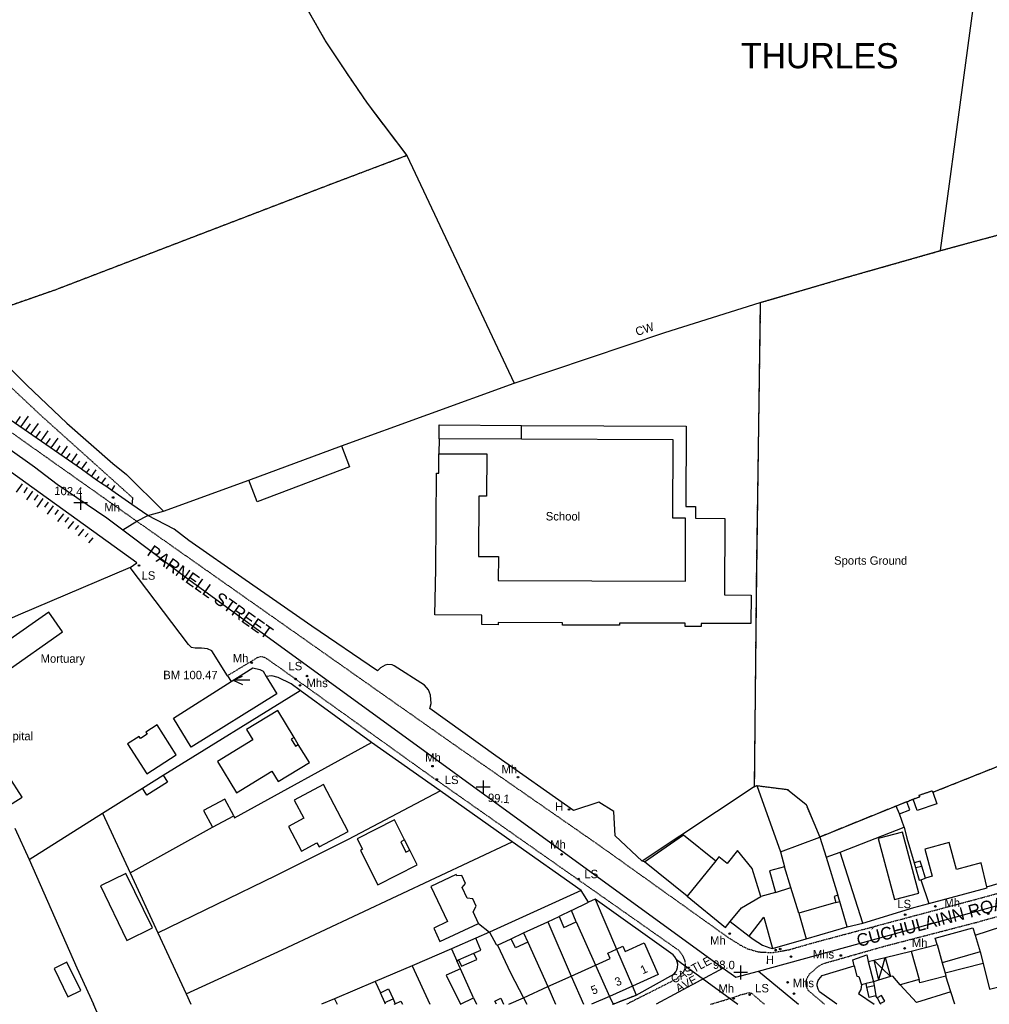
# Model space of a CAD drawing. Header units: metres. Extents: x 611948 to 1225781, y 656699 to 1316021.
# Tile 82 of 169: x 612195 to 612426, y 658843 to 659077. Entities that reach past the tile are written whole.
import ezdxf

# ---------------------------------------------------------------- set-up
doc = ezdxf.new("R2010")
doc.units = ezdxf.units.M
doc.linetypes.add('4696-06$0$PECK', pattern=[0.2, 0.1, -0.1])
for name, color, linetype in [('4696-06$0$BLD_INN_W', 253, 'Continuous'), ('4696-06$0$BLD_OTL_P', 253, 'Continuous'), ('4696-06$0$BLD_OTL_S', 253, 'Continuous'), ('4696-06$0$GEN_LIN_D', 253, 'Continuous'), ('4696-06$0$GEN_PCK_D', 253, '4696-06$0$PECK'), ('4696-06$0$HT_CTRL', 253, 'Continuous'), ('4696-06$0$MNR_LN_DT', 253, 'Continuous'), ('4696-06$0$OTHER_SYM', 253, 'Continuous'), ('4696-06$0$POLE_SYMB', 253, 'Continuous'), ('4696-06$0$ROADS', 253, 'Continuous'), ('4696-06$0$ROADS_CTR', 253, 'Continuous'), ('4696-06$0$ROADS_PCK', 253, '4696-06$0$PECK'), ('4696-06$0$TEXT', 253, 'Continuous'), ('4696-06$0$TOWNLAND', 253, 'Continuous'), ('4696-11$0$GEN_LIN_D', 253, 'Continuous')]:
    doc.layers.add(name, color=color, linetype=linetype)
doc.styles.add('4696-06$0$STANDARD', font='txt')

# ---------------------------------------------------------------- blocks, each defined once
blk = doc.blocks.new('4696-06$0$13', base_point=(160450.170478, 242323.105036))
blk.add_circle((160450.170478, 242323.105036), 0.187958)
blk = doc.blocks.new('4696-06$0$35', base_point=(150.27109, 306.896499))
for p, q in [((151.914023, 306.896499), (148.62816, 306.896499)), ((150.27109, 308.539432), (150.27109, 305.253567))]:
    blk.add_line(p, q)
blk = doc.blocks.new('4696-06$0$34', base_point=(140.879497, 309.117412))
for p, q in [((140.739761, 309.117412), (142.970666, 310.083172)), ((140.739761, 309.117412), (142.970666, 308.151652)), ((144.748461, 309.117412), (140.739761, 309.117412))]:
    blk.add_line(p, q)
blk = doc.blocks.new('4696-06')
at = {"layer": '4696-06$0$BLD_INN_W', "flags": 128}
for points in [[(612314.313, 658977.42), (612314.362, 658980.712)], [(612260.295, 658906.529), (612259.603, 658906.109), (612260.596, 658904.476), (612261.288, 658904.896)], [(612404.196, 658888.374), (612403.428, 658890.245)], [(612286.569, 658882.182), (612285.641, 658881.723), (612286.841, 658879.305), (612287.79, 658879.782)], [(612386.736, 658878.083), (612390.088, 658879.309)], [(612386.736, 658878.083), (612389.516, 658869.028)], [(612360.557, 658877.248), (612353.762, 658868.827)], [(612408.025, 658875.616), (612409.488, 658875.951)], [(612409.303, 658872.729), (612410.385, 658873.084)], [(612374.734, 658869.702), (612378.363, 658870.87)], [(612380.272, 658864.813), (612378.363, 658870.87)], [(612363.968, 658862.763), (612366.633, 658866.062), (612371.215, 658868.76)], [(612389.989, 658867.584), (612389.516, 658869.028)], [(612389.108, 658867.329), (612389.989, 658867.584)], [(612391.74, 658861.514), (612389.989, 658867.584)], [(612380.272, 658864.813), (612382.022, 658858.701)], [(612422.165, 658859.581), (612423.375, 658855.59)], [(612413.166, 658857.304), (612414.366, 658853.016)], [(612299.4, 658853.67), (612303.054, 658855.241)], [(612336.915, 658856.243), (612340.709, 658847.402)], [(612400.062, 658851.647), (612400.827, 658854.265)], [(612400.827, 658854.265), (612402.033, 658849.699)], [(612407.008, 658855.788), (612408.843, 658848.983)], [(612331.906, 658852.424), (612335.244, 658844.971)], [(612393.455, 658852.226), (612394.082, 658849.837), (612394.541, 658849.695), (612395.152, 658847.712)], [(612396.741, 658853.305), (612397.998, 658848.498)], [(612398.067, 658853.617), (612399.239, 658848.831)], [(612400.062, 658851.647), (612398.067, 658853.617)], [(612326.19, 658849.843), (612329.092, 658843.121)], [(612399.239, 658848.831), (612400.062, 658851.647)], [(612402.033, 658849.699), (612400.062, 658851.647)], [(612320.601, 658847.321), (612322.447, 658843.121)], [(612397.998, 658848.498), (612396.254, 658848.085)], [(612396.453, 658847.212), (612398.197, 658847.607)], [(612281.859, 658843.535), (612283.823, 658844.429)], [(612284.076, 658843.121), (612284.352, 658843.248)], [(612314.791, 658844.698), (612315.581, 658843.121)]]:
    blk.add_lwpolyline(points, dxfattribs=at)
at = {"layer": '4696-06$0$BLD_OTL_P', "flags": 128}
for points in [[(612353.313, 658958.643), (612350.312, 658958.659), (612350.405, 658977.24), (612314.313, 658977.42)], [(612261.288, 658904.896), (612260.295, 658906.529)], [(612287.79, 658879.782), (612286.569, 658882.182)], [(612402.033, 658849.699), (612399.239, 658848.831)], [(612397.004, 658844.778), (612396.453, 658847.212)]]:
    blk.add_lwpolyline(points, dxfattribs=at)
at = {"layer": '4696-06$0$BLD_OTL_S', "flags": 128}
for points in [[(612314.362, 658980.712), (612353.482, 658980.512), (612353.387, 658961.444), (612355.719, 658961.432), (612355.705, 658958.672), (612362.696, 658958.597), (612362.605, 658940.4), (612368.914, 658940.369), (612368.88, 658933.585), (612357.059, 658933.644), (612357.055, 658932.875), (612353.233, 658932.903), (612353.248, 658933.663), (612337.672, 658933.741), (612337.669, 658933.188), (612324.064, 658933.256), (612324.067, 658933.809), (612308.772, 658933.885), (612308.769, 658933.333), (612304.938, 658933.352), (612304.949, 658935.628), (612293.766, 658935.684), (612294.02, 658946.496), (612294.135, 658969.325), (612294.705, 658969.323), (612294.728, 658973.977)], [(612294.746, 658977.518), (612294.762, 658980.805), (612314.362, 658980.712)], [(612314.313, 658977.42), (612294.746, 658977.518)], [(612249.521, 658967.694), (612271.544, 658975.858)], [(612271.544, 658975.858), (612273.438, 658970.819), (612251.524, 658962.549), (612249.521, 658967.694)], [(612294.728, 658973.977), (612306.071, 658973.92), (612306.021, 658963.913), (612304.231, 658963.922), (612304.159, 658949.557), (612308.85, 658949.534), (612308.822, 658943.881), (612353.298, 658943.659), (612353.313, 658958.643)], [(612186.531, 658929.16), (612191.551, 658922.005), (612205.235, 658931.608), (612201.946, 658936.296), (612191.946, 658929.279), (612190.216, 658931.745), (612186.531, 658929.16)], [(612245.342, 658919.819), (612250.474, 658923.059), (612252.157, 658922.725), (612252.919, 658922.307), (612253.68, 658921.056)], [(612253.68, 658921.056), (612256.221, 658916.877), (612235.797, 658904.229), (612231.617, 658911.157), (612245.342, 658919.819)], [(612191.782, 658889.859), (612195.631, 658892.378), (612189.037, 658902.459), (612188.234, 658901.935), (612182.594, 658910.558), (612183.396, 658911.082), (612179.342, 658917.28), (612169.251, 658910.471), (612173.209, 658904.418), (612169.832, 658902.323), (612164.144, 658911.321), (612156.317, 658906.374), (612154.958, 658908.523), (612146.948, 658903.459), (612155.66, 658889.676), (612164.252, 658895.107), (612168.214, 658888.839), (612161.166, 658884.228), (612165.215, 658878.038), (612186.555, 658891.997), (612189.101, 658888.106), (612191.782, 658889.859)], [(612260.295, 658906.529), (612256.402, 658912.938), (612248.988, 658908.433), (612250.494, 658905.952), (612242.07, 658900.834), (612246.581, 658893.408), (612255.005, 658898.527), (612256.512, 658896.048), (612263.926, 658900.553), (612261.288, 658904.896)], [(612223.472, 658906.771), (612220.719, 658905.002), (612225.282, 658897.9), (612232.284, 658902.401), (612227.721, 658909.502), (612225.03, 658907.772), (612225.342, 658907.287), (612223.784, 658906.286), (612223.472, 658906.771)], [(612224.252, 658894.48), (612229.137, 658897.57)], [(612229.137, 658897.57), (612230.196, 658895.898), (612225.31, 658892.807), (612224.252, 658894.48)], [(612273.174, 658884.187), (612267.275, 658895.329), (612260.325, 658891.648), (612262.61, 658887.332), (612258.949, 658885.394), (612262.05, 658879.536), (612265.711, 658881.475), (612266.224, 658880.507), (612273.174, 658884.187)], [(612245.926, 658887.949), (612243.818, 658891.908), (612238.763, 658889.216), (612240.871, 658885.257)], [(612407.477, 658891.912), (612409.034, 658892.448), (612408.903, 658892.827), (612411.994, 658893.891), (612412.125, 658893.512)], [(612412.125, 658893.512), (612413.058, 658890.801), (612408.41, 658889.203), (612407.477, 658891.912)], [(612403.428, 658890.245), (612385.264, 658882.874)], [(612405.955, 658891.233), (612403.428, 658890.245)], [(612404.196, 658888.374), (612403.428, 658890.245)], [(612404.196, 658888.374), (612406.638, 658889.358), (612405.955, 658891.233)], [(612240.871, 658885.257), (612245.926, 658887.949)], [(612405.279, 658885.233), (612404.196, 658888.374)], [(612286.569, 658882.182), (612284.142, 658886.953), (612275.274, 658882.443), (612276.539, 658879.958), (612276.038, 658879.703), (612280.191, 658871.537), (612289.56, 658876.302), (612287.79, 658879.782)], [(612390.088, 658879.309), (612405.279, 658885.233)], [(612343.567, 658877.01), (612352.883, 658883.407), (612360.557, 658877.248)], [(612385.264, 658882.874), (612386.736, 658878.083)], [(612399.161, 658882.528), (612403.005, 658868.022), (612408.766, 658869.548), (612404.922, 658884.055), (612399.161, 658882.528)], [(612424.98, 658871.05), (612423.588, 658876.739), (612417.776, 658875.143), (612416.019, 658881.542), (612410.231, 658879.952), (612411.987, 658873.556), (612410.385, 658873.084)], [(612371.215, 658868.76), (612369.181, 658875.413), (612365.661, 658879.692), (612363.205, 658876.622), (612361.271, 658878.133), (612360.557, 658877.248)], [(612386.736, 658878.083), (612389.516, 658869.028)], [(612395.486, 658862.415), (612390.088, 658879.309)], [(612353.762, 658868.827), (612343.567, 658877.01)], [(612376.886, 658875.774), (612373.3, 658874.832), (612374.734, 658869.702)], [(612378.363, 658870.87), (612376.886, 658875.774)], [(612409.488, 658875.951), (612409.125, 658877.112), (612407.702, 658876.739)], [(612407.702, 658876.739), (612408.025, 658875.616)], [(612408.025, 658875.616), (612408.882, 658872.632), (612409.303, 658872.729)], [(612410.385, 658873.084), (612409.488, 658875.951)], [(612220.313, 658874.209), (612214.24, 658871.256), (612220.538, 658858.305), (612226.612, 658861.258), (612220.313, 658874.209)], [(612304.131, 658862.315), (612302.853, 658865.125), (612303.569, 658866.474), (612302.8, 658868.183), (612301.399, 658868.357), (612300.273, 658870.897), (612301.037, 658871.854), (612300.2, 658873.728), (612298.954, 658873.682), (612298.807, 658873.985), (612292.79, 658871.095), (612296.73, 658862.832), (612293.521, 658861.247), (612294.926, 658858.059), (612304.131, 658862.315)], [(612380.272, 658864.813), (612378.363, 658870.87)], [(612409.303, 658872.729), (612411.214, 658867.057)], [(612411.214, 658867.057), (612425.078, 658870.809), (612424.98, 658871.05)], [(612353.762, 658868.827), (612362.828, 658861.359), (612363.968, 658862.763)], [(612374.734, 658869.702), (612371.215, 658868.76)], [(612389.516, 658869.028), (612388.714, 658868.752), (612389.108, 658867.329)], [(612389.108, 658867.329), (612380.272, 658864.813)], [(612326.219, 658865.402), (612323.274, 658864.014)], [(612323.274, 658864.014), (612324.416, 658861.405), (612327.343, 658862.721)], [(612327.343, 658862.721), (612326.219, 658865.402)], [(612368.46, 658859.33), (612371.964, 658863.854), (612374.027, 658856.381)], [(612380.272, 658864.813), (612382.022, 658858.701)], [(612363.968, 658862.763), (612368.46, 658859.33)], [(612382.022, 658858.701), (612391.74, 658861.514)], [(612391.74, 658861.514), (612395.486, 658862.415)], [(612413.166, 658857.304), (612412.694, 658858.827), (612421.656, 658861.311), (612422.165, 658859.581)], [(612422.165, 658859.581), (612428.534, 658861.608)], [(612311.903, 658858.707), (612314.813, 658860.086)], [(612314.813, 658860.086), (612315.85, 658857.896)], [(612303.465, 658858.861), (612297.692, 658856.34)], [(612303.054, 658855.241), (612304.718, 658855.993), (612303.465, 658858.861)], [(612315.85, 658857.896), (612312.94, 658856.518), (612311.903, 658858.707)], [(612336.915, 658856.243), (612338.427, 658856.944), (612339.009, 658855.636), (612343.522, 658857.695), (612346.826, 658850.235), (612340.709, 658847.402)], [(612374.027, 658856.381), (612382.022, 658858.701)], [(612407.008, 658855.788), (612413.166, 658857.304)], [(612413.166, 658857.304), (612414.366, 658853.016)], [(612297.692, 658856.34), (612298.972, 658853.486)], [(612299.4, 658853.67), (612300.051, 658852.18), (612303.696, 658853.772), (612303.054, 658855.241)], [(612331.906, 658852.424), (612335.44, 658854.045), (612334.858, 658855.297), (612336.915, 658856.243)], [(612336.915, 658856.243), (612340.709, 658847.402)], [(612393.455, 658852.226), (612393.1, 658853.664), (612396.408, 658854.848), (612396.741, 658853.305)], [(612398.067, 658853.617), (612400.827, 658854.265)], [(612400.827, 658854.265), (612407.008, 658855.788)], [(612423.375, 658855.59), (612414.366, 658853.016)], [(612423.375, 658855.59), (612424.086, 658852.802)], [(612206.293, 658853.119), (612203.241, 658851.634), (612206.508, 658844.916), (612209.56, 658846.399), (612206.293, 658853.119)], [(612298.972, 658853.486), (612299.4, 658853.67)], [(612326.19, 658849.843), (612331.906, 658852.424)], [(612331.906, 658852.424), (612335.244, 658844.971)], [(612389.342, 658843.121), (612385.2, 658846.121), (612384.839, 658846.721), (612384.647, 658847.485), (612384.655, 658848.012), (612384.87, 658848.769), (612384.994, 658849.002), (612385.839, 658849.959), (612393.455, 658852.226)], [(612396.741, 658853.305), (612398.067, 658853.617)], [(612414.366, 658853.016), (612415.055, 658850.501)], [(612424.086, 658852.802), (612425.628, 658846.756), (612432.431, 658848.491)], [(612299.828, 658851.584), (612296.468, 658850.084), (612299.819, 658843.19)], [(612302.918, 658844.663), (612299.828, 658851.584)], [(612320.601, 658847.321), (612326.19, 658849.843)], [(612326.19, 658849.843), (612329.092, 658843.121)], [(612404.335, 658847.786), (612402.605, 658849.835), (612402.033, 658849.699)], [(612415.249, 658849.791), (612409.059, 658848.221), (612408.843, 658848.983)], [(612415.055, 658850.501), (612415.249, 658849.791)], [(612314.791, 658844.698), (612320.601, 658847.321)], [(612320.601, 658847.321), (612322.447, 658843.121)], [(612340.709, 658847.402), (612335.244, 658844.971)], [(612395.152, 658847.712), (612394.985, 658846.612), (612394.469, 658845.694), (612398.193, 658843.121)], [(612396.254, 658848.085), (612395.152, 658847.712)], [(612396.453, 658847.212), (612396.254, 658848.085)], [(612399.239, 658848.831), (612397.998, 658848.498)], [(612397.998, 658848.498), (612398.197, 658847.607)], [(612398.197, 658847.607), (612398.588, 658845.11)], [(612408.843, 658848.983), (612404.335, 658847.786)], [(612280.799, 658845.885), (612282.764, 658846.776), (612283.823, 658844.429)], [(612281.859, 658843.535), (612280.799, 658845.885)], [(612335.244, 658844.971), (612331.002, 658843.121)], [(612398.588, 658845.11), (612397.004, 658844.778)], [(612399.636, 658843.293), (612400.694, 658843.899), (612399.921, 658845.246), (612398.863, 658844.638)], [(612282.042, 658843.121), (612281.859, 658843.535)], [(612283.823, 658844.429), (612284.352, 658843.248)], [(612284.352, 658843.248), (612285.681, 658843.86), (612286.04, 658843.121)], [(612299.819, 658843.19), (612302.918, 658844.663)], [(612308.394, 658843.121), (612308.028, 658843.875), (612309.414, 658844.561), (612310.107, 658843.121)], [(612311.297, 658843.121), (612314.791, 658844.698)], [(612314.791, 658844.698), (612315.581, 658843.121)], [(612398.863, 658844.638), (612399.636, 658843.293)]]:
    blk.add_lwpolyline(points, dxfattribs=at)
at = {"layer": '4696-06$0$GEN_LIN_D', "flags": 128}
for points in [[(612413.965, 659022.238), (612425.184, 659105.72)], [(612255.185, 659095.588), (612259.463, 659087.083), (612263.328, 659079.782), (612267.87, 659071.875), (612273.033, 659064.047), (612277.66, 659057.26), (612287.061, 659044.809)], [(612287.061, 659044.809), (612269.321, 659038.116), (612203.429, 659012.857), (612181.523, 659005.244)], [(612287.061, 659044.809), (612312.579, 658990.72)], [(612413.965, 659022.238), (612435.653, 659028.155), (612438.779, 659028.9)], [(612371.117, 659009.893), (612391.675, 659015.912), (612413.965, 659022.238)], [(612221.325, 658946.923), (612222.87, 658948.015), (612147.056, 659002.657), (612125.388, 659018.371)], [(612312.579, 658990.72), (612348.413, 659002.765), (612371.117, 659009.893)], [(612371.117, 659009.893), (612370.175, 658945.913), (612369.678, 658894.837)], [(612181.523, 659005.244), (612196.793, 658990.242), (612206.291, 658981.271), (612217.187, 658971.632), (612220.415, 658969.015), (612229.234, 658960.288)], [(612209.747, 658970.283), (612170.599, 658997.337)], [(612271.544, 658975.858), (612312.579, 658990.72)], [(612294.746, 658977.518), (612294.728, 658973.977)], [(612210.928, 658969.414), (612209.747, 658970.283)], [(612212.11, 658968.546), (612210.928, 658969.414)], [(612213.291, 658967.677), (612212.11, 658968.546)], [(612214.538, 658966.899), (612213.291, 658967.677)], [(612215.744, 658966.063), (612214.538, 658966.899)], [(612229.234, 658960.288), (612249.521, 658967.694)], [(612216.941, 658965.235), (612215.744, 658966.063)], [(612221.725, 658961.92), (612216.941, 658965.235)], [(612225.528, 658959.286), (612221.725, 658961.92)], [(612225.528, 658959.286), (612229.234, 658960.288)], [(612343.054, 658877.172), (612336.601, 658883.187), (612336.319, 658888.945), (612332.697, 658891.127), (612326.671, 658889.174), (612308.253, 658902.169), (612292.523, 658913.452), (612292.889, 658914.63), (612292.739, 658916.572), (612292.205, 658917.835), (612291.291, 658918.94), (612284.111, 658923.578), (612283.566, 658923.77), (612282.533, 658923.862), (612281.933, 658923.732), (612280.832, 658923.091), (612280.123, 658922.398), (612264.49, 658932.981), (612248.64, 658943.984), (612235.262, 658953.355), (612231.795, 658956.034), (612225.528, 658959.286)], [(612221.325, 658946.923), (612194.718, 658935.612), (612188.1, 658932.664), (612172.938, 658925.517), (612112.247, 658898.355), (612136.982, 658849.249)], [(612244.424, 658921.216), (612240.713, 658927.158), (612239.714, 658927.583), (612238.254, 658927.73), (612236.773, 658927.738), (612235.915, 658927.942), (612235.178, 658928.606), (612221.325, 658946.923)], [(612244.424, 658921.216), (612245.342, 658919.819)], [(612261.758, 658917.715), (612259.56, 658919.319), (612256.506, 658920.776), (612254.987, 658921.203), (612253.68, 658921.056)], [(612229.137, 658897.57), (612261.758, 658917.715)], [(612278.663, 658905.363), (612261.758, 658917.715)], [(612245.926, 658887.949), (612246.155, 658887.475), (612278.663, 658905.363)], [(612294.988, 658893.819), (612278.663, 658905.363)], [(612412.125, 658893.512), (612429.469, 658900.439), (612430.183, 658879.307), (612431.672, 658872.997)], [(612214.748, 658888.533), (612224.252, 658894.48)], [(612369.678, 658894.837), (612343.054, 658877.172)], [(612369.678, 658894.837), (612370.3, 658895.094)], [(612370.3, 658895.094), (612377.566, 658894.181), (612381.981, 658890.615), (612385.264, 658882.874)], [(612370.3, 658895.094), (612375.923, 658879.34)], [(612227.906, 658860.106), (612255.91, 658873.761), (612273.259, 658882.357), (612294.988, 658893.819)], [(612312.16, 658881.723), (612294.988, 658893.819)], [(612405.955, 658891.233), (612407.477, 658891.912)], [(612197.287, 658877.497), (612214.748, 658888.533)], [(612214.748, 658888.533), (612221.29, 658874.401)], [(612193.923, 658884.977), (612197.287, 658877.497)], [(612221.29, 658874.401), (612240.871, 658885.257)], [(612405.279, 658885.233), (612405.911, 658882.61), (612407.702, 658876.739)], [(612375.923, 658879.34), (612385.264, 658882.874)], [(612234.599, 658845.646), (612257.422, 658856.086), (612312.16, 658881.723)], [(612328.538, 658870.158), (612312.16, 658881.723)], [(612375.923, 658879.34), (612376.886, 658875.774)], [(612197.287, 658877.497), (612208.62, 658851.75), (612212.583, 658843.121)], [(612343.567, 658877.01), (612343.054, 658877.172)], [(612221.29, 658874.401), (612227.906, 658860.106)], [(612424.98, 658871.05), (612431.672, 658872.997)], [(612328.538, 658870.158), (612306.721, 658860.26)], [(612330.264, 658867.399), (612328.538, 658870.158)], [(612326.219, 658865.402), (612330.264, 658867.399)], [(612331.827, 658868.097), (612330.264, 658867.399)], [(612331.827, 658868.097), (612336.915, 658856.243)], [(612351.224, 658853.738), (612350.789, 658854.436), (612350.371, 658854.859), (612331.827, 658868.097)], [(612395.486, 658862.415), (612407.608, 658866.096), (612411.214, 658867.057)], [(612320.587, 658862.737), (612323.274, 658864.014)], [(612304.131, 658862.315), (612306.721, 658860.26)], [(612314.813, 658860.086), (612320.587, 658862.737)], [(612320.587, 658862.737), (612326.19, 658849.843)], [(612327.343, 658862.721), (612331.906, 658852.424)], [(612227.906, 658860.106), (612234.599, 658845.646)], [(612306.721, 658860.26), (612303.465, 658858.861)], [(612306.721, 658860.26), (612308.288, 658857.372), (612308.666, 658857.208)], [(612368.46, 658859.33), (612369.456, 658858.584), (612371.63, 658857.193), (612373.368, 658856.504), (612374.027, 658856.381)], [(612308.666, 658857.208), (612311.903, 658858.707)], [(612308.666, 658857.208), (612311.755, 658850.631), (612314.791, 658844.698)], [(612315.85, 658857.896), (612320.601, 658847.321)], [(612297.692, 658856.34), (612288.347, 658852.283)], [(612288.347, 658852.283), (612279.594, 658848.564)], [(612288.347, 658852.283), (612292.574, 658843.121)], [(612299.828, 658851.584), (612298.972, 658853.486)], [(612341.605, 658845.313), (612350.541, 658850.276), (612351.059, 658850.864), (612351.301, 658851.329), (612351.45, 658851.831), (612351.497, 658852.678), (612351.224, 658853.738)], [(612424.086, 658852.802), (612415.055, 658850.501)], [(612416.412, 658846.09), (612415.249, 658849.791)], [(612279.594, 658848.564), (612269.867, 658844.431)], [(612279.594, 658848.564), (612280.799, 658845.885)], [(612340.709, 658847.402), (612341.605, 658845.313)], [(612416.412, 658846.09), (612408.275, 658843.523), (612404.335, 658847.786)], [(612234.599, 658845.646), (612235.778, 658843.121)], [(612335.244, 658844.971), (612336.106, 658843.172)], [(612398.863, 658844.638), (612398.588, 658845.11)], [(612417.345, 658843.12), (612416.412, 658846.09)], [(612269.867, 658844.431), (612266.786, 658843.121)], [(612269.867, 658844.431), (612270.547, 658843.121)], [(612302.918, 658844.663), (612303.621, 658843.121)], [(612399.636, 658843.293), (612399.685, 658843.121)]]:
    blk.add_lwpolyline(points, dxfattribs=at)
at = {"layer": '4696-06$0$GEN_PCK_D', "flags": 128}
for points in [[(612255.185, 659095.588), (612259.463, 659087.083), (612263.328, 659079.782), (612267.87, 659071.875), (612273.033, 659064.047), (612277.66, 659057.26), (612287.061, 659044.809)], [(612287.061, 659044.809), (612269.321, 659038.116), (612203.429, 659012.857), (612181.523, 659005.244)], [(612413.965, 659022.238), (612435.653, 659028.155), (612438.779, 659028.9)], [(612371.117, 659009.893), (612391.675, 659015.912), (612413.965, 659022.238)], [(612371.117, 659009.893), (612370.175, 658945.913), (612369.678, 658894.837)], [(612177.675, 659004.123), (612200.357, 658982.841), (612221.888, 658963.506), (612221.725, 658961.92)], [(612412.125, 658893.512), (612429.469, 658900.439), (612430.183, 658879.307), (612431.672, 658872.997)], [(612369.678, 658894.837), (612370.3, 658895.094)], [(612370.3, 658895.094), (612377.566, 658894.181), (612381.981, 658890.615), (612385.264, 658882.874)], [(612405.955, 658891.233), (612407.477, 658891.912)], [(612407.477, 658891.912), (612409.034, 658892.448), (612408.903, 658892.827), (612411.994, 658893.891), (612412.125, 658893.512)], [(612403.428, 658890.245), (612385.264, 658882.874)], [(612405.955, 658891.233), (612403.428, 658890.245)], [(612336.106, 658843.172), (612341.605, 658845.313)], [(612335.974, 658843.121), (612336.106, 658843.172)]]:
    blk.add_lwpolyline(points, dxfattribs=at)
at = {"layer": '4696-06$0$MNR_LN_DT', "flags": 128}
for points in [[(612195.406, 658980.47), (612197.158, 658982.928)], [(612194.212, 658981.322), (612195.279, 658982.818)], [(612196.599, 658979.62), (612197.635, 658981.072)], [(612197.792, 658978.768), (612199.492, 658981.154)], [(612198.986, 658977.917), (612199.99, 658979.328)], [(612200.181, 658977.068), (612201.829, 658979.389)], [(612201.377, 658976.22), (612202.352, 658977.594)], [(612202.574, 658975.373), (612204.175, 658977.632)], [(612203.77, 658974.525), (612204.698, 658975.835)], [(612204.965, 658973.677), (612206.453, 658975.776)], [(612206.162, 658972.829), (612207.018, 658974.038)], [(612207.358, 658971.982), (612208.727, 658973.907)], [(612208.554, 658971.134), (612209.342, 658972.234)], [(612209.747, 658970.283), (612211.007, 658972.024)], [(612210.928, 658969.414), (612211.654, 658970.409)], [(612212.11, 658968.546), (612213.268, 658970.121)], [(612195.621, 658966.785), (612194.226, 658964.798)], [(612213.291, 658967.677), (612213.951, 658968.576)], [(612214.538, 658966.899), (612215.515, 658968.228)], [(612215.744, 658966.063), (612216.245, 658966.745)], [(612196.859, 658965.916), (612196.009, 658964.706)], [(612198.097, 658965.046), (612196.66, 658963)], [(612216.941, 658965.235), (612217.701, 658966.388)], [(612199.335, 658964.177), (612198.468, 658962.942)], [(612200.573, 658963.307), (612199.131, 658961.269)], [(612201.811, 658962.437), (612200.938, 658961.231)], [(612203.042, 658961.559), (612201.583, 658959.585)], [(612204.24, 658960.635), (612203.383, 658959.499)], [(612205.438, 658959.711), (612204.04, 658957.897)], [(612206.636, 658958.787), (612205.827, 658957.738)], [(612207.834, 658957.862), (612206.531, 658956.174)], [(612209.032, 658956.938), (612208.255, 658955.971)], [(612210.23, 658956.015), (612208.937, 658954.481)], [(612211.362, 658955.014), (612210.624, 658954.189)], [(612212.457, 658953.97), (612211.39, 658952.754)]]:
    blk.add_lwpolyline(points, dxfattribs=at)
at = {"layer": '4696-06$0$ROADS', "flags": 128}
for points in [[(612221.325, 658946.923), (612222.87, 658948.015), (612147.056, 659002.657), (612125.388, 659018.371)], [(612209.747, 658970.283), (612170.599, 658997.337)], [(612210.928, 658969.414), (612209.747, 658970.283)], [(612212.11, 658968.546), (612210.928, 658969.414)], [(612213.291, 658967.677), (612212.11, 658968.546)], [(612214.538, 658966.899), (612213.291, 658967.677)], [(612215.744, 658966.063), (612214.538, 658966.899)], [(612216.941, 658965.235), (612215.744, 658966.063)], [(612221.725, 658961.92), (612216.941, 658965.235)], [(612225.528, 658959.286), (612221.725, 658961.92)], [(612343.054, 658877.172), (612336.601, 658883.187), (612336.319, 658888.945), (612332.697, 658891.127), (612326.671, 658889.174), (612308.253, 658902.169), (612292.523, 658913.452), (612292.889, 658914.63), (612292.739, 658916.572), (612292.205, 658917.835), (612291.291, 658918.94), (612284.111, 658923.578), (612283.566, 658923.77), (612282.533, 658923.862), (612281.933, 658923.732), (612280.832, 658923.091), (612280.123, 658922.398), (612264.49, 658932.981), (612248.64, 658943.984), (612235.262, 658953.355), (612231.795, 658956.034), (612225.528, 658959.286)], [(612244.424, 658921.216), (612240.713, 658927.158), (612239.714, 658927.583), (612238.254, 658927.73), (612236.773, 658927.738), (612235.915, 658927.942), (612235.178, 658928.606), (612221.325, 658946.923)], [(612245.342, 658919.819), (612250.474, 658923.059), (612252.157, 658922.725), (612252.919, 658922.307), (612253.68, 658921.056)], [(612244.424, 658921.216), (612245.342, 658919.819)], [(612261.758, 658917.715), (612259.56, 658919.319), (612256.506, 658920.776), (612254.987, 658921.203), (612253.68, 658921.056)], [(612278.663, 658905.363), (612261.758, 658917.715)], [(612294.988, 658893.819), (612278.663, 658905.363)], [(612312.16, 658881.723), (612294.988, 658893.819)], [(612328.538, 658870.158), (612312.16, 658881.723)], [(612343.567, 658877.01), (612343.054, 658877.172)], [(612353.762, 658868.827), (612343.567, 658877.01)], [(612424.98, 658871.05), (612431.672, 658872.997)], [(612411.214, 658867.057), (612425.078, 658870.809), (612424.98, 658871.05)], [(612330.264, 658867.399), (612328.538, 658870.158)], [(612353.762, 658868.827), (612362.828, 658861.359), (612363.968, 658862.763)], [(612331.827, 658868.097), (612330.264, 658867.399)], [(612351.224, 658853.738), (612350.789, 658854.436), (612350.371, 658854.859), (612331.827, 658868.097)], [(612395.486, 658862.415), (612407.608, 658866.096), (612411.214, 658867.057)], [(612363.968, 658862.763), (612368.46, 658859.33)], [(612382.022, 658858.701), (612391.74, 658861.514)], [(612391.74, 658861.514), (612395.486, 658862.415)], [(612413.166, 658857.304), (612412.694, 658858.827), (612421.656, 658861.311), (612422.165, 658859.581)], [(612422.165, 658859.581), (612428.534, 658861.608)], [(612368.46, 658859.33), (612369.456, 658858.584), (612371.63, 658857.193), (612373.368, 658856.504), (612374.027, 658856.381)], [(612374.027, 658856.381), (612382.022, 658858.701)], [(612407.008, 658855.788), (612413.166, 658857.304)], [(612393.455, 658852.226), (612393.1, 658853.664), (612396.408, 658854.848), (612396.741, 658853.305)], [(612398.067, 658853.617), (612400.827, 658854.265)], [(612400.827, 658854.265), (612407.008, 658855.788)], [(612341.605, 658845.313), (612350.541, 658850.276), (612351.059, 658850.864), (612351.301, 658851.329), (612351.45, 658851.831), (612351.497, 658852.678), (612351.224, 658853.738)], [(612351.224, 658853.738), (612365.779, 658843.121)], [(612351.224, 658853.738), (612365.779, 658843.121)], [(612389.342, 658843.121), (612385.2, 658846.121), (612384.839, 658846.721), (612384.647, 658847.485), (612384.655, 658848.012), (612384.87, 658848.769), (612384.994, 658849.002), (612385.839, 658849.959), (612393.455, 658852.226)], [(612396.741, 658853.305), (612398.067, 658853.617)], [(612336.106, 658843.172), (612341.605, 658845.313)], [(612335.974, 658843.121), (612336.106, 658843.172)]]:
    blk.add_lwpolyline(points, dxfattribs=at)
at = {"layer": '4696-06$0$ROADS_CTR', "flags": 128}
for points in [[(612162.397, 658996.213), (612173.742, 658988.212), (612186.402, 658979.52), (612198.583, 658970.841), (612203.935, 658966.749), (612215.75, 658958.703), (612219.595, 658955.89)], [(612219.595, 658955.89), (612235.255, 658944.094), (612362.322, 658851.712)], [(612370.667, 658850.983), (612473.605, 658879.241), (612484.145, 658881.686)], [(612362.322, 658851.712), (612346.387, 658843.121)], [(612362.322, 658851.712), (612365.287, 658849.556), (612370.667, 658850.983)], [(612370.667, 658850.983), (612380.162, 658843.121)]]:
    blk.add_lwpolyline(points, dxfattribs=at)
at = {"layer": '4696-06$0$ROADS_PCK', "flags": 128}
for points in [[(612164.577, 658999.198), (612222.904, 658957.922)], [(612222.904, 658957.922), (612299.12, 658904.296), (612332.914, 658880.837), (612363.437, 658859.035), (612366.368, 658857.2), (612367.965, 658856.371), (612370.622, 658855.578), (612373.922, 658855.401), (612377.948, 658856.101), (612383.777, 658857.772), (612424.888, 658868.75), (612477.087, 658883.088), (612478.446, 658883.267)], [(612244.424, 658921.216), (612251.628, 658925.562), (612252.39, 658925.778), (612253.33, 658925.593), (612257.835, 658922.43), (612291.188, 658898.493), (612351.756, 658855.933), (612352.632, 658854.749), (612353.165, 658853.464), (612353.254, 658852.734), (612353.209, 658851.999), (612353.033, 658851.284), (612352.77, 658850.685), (612351.161, 658849.112), (612339.309, 658843.121)], [(612386.394, 658843.121), (612382.506, 658846.414), (612382.075, 658847.347), (612382.005, 658848.012), (612382.087, 658848.809), (612382.24, 658849.321), (612382.766, 658850.249), (612383.126, 658850.643), (612383.768, 658851.123), (612384.815, 658852.091), (612386.045, 658852.787), (612400.6, 658856.928), (612422.697, 658862.658), (612446.74, 658869.4), (612468.317, 658875.113), (612475.748, 658876.977)], [(612359.248, 658843.121), (612364.868, 658844.797), (612366.435, 658845.39), (612368.445, 658845.898), (612369.183, 658845.739), (612369.674, 658845.161), (612372.143, 658843.121)]]:
    blk.add_lwpolyline(points, dxfattribs=at)
at = {"layer": '4696-06$0$TOWNLAND', "flags": 128}
for points in [[(612255.185, 659095.588), (612259.463, 659087.083), (612263.328, 659079.782), (612267.87, 659071.875), (612273.033, 659064.047), (612277.66, 659057.26), (612287.061, 659044.809)], [(612287.061, 659044.809), (612269.321, 659038.116), (612203.429, 659012.857), (612181.523, 659005.244)], [(612413.965, 659022.238), (612435.653, 659028.155), (612438.779, 659028.9)], [(612371.117, 659009.893), (612391.675, 659015.912), (612413.965, 659022.238)], [(612312.579, 658990.72), (612348.413, 659002.765), (612371.117, 659009.893)], [(612271.544, 658975.858), (612312.579, 658990.72)], [(612249.521, 658967.694), (612271.544, 658975.858)], [(612229.234, 658960.288), (612249.521, 658967.694)], [(612225.528, 658959.286), (612229.234, 658960.288)], [(612219.595, 658955.89), (612222.904, 658957.922)], [(612222.904, 658957.922), (612225.528, 658959.286)]]:
    blk.add_lwpolyline(points, dxfattribs=at)
at = {"layer": '4696-06$0$HT_CTRL'}
for name, p in [('4696-06$0$35', (612209.537, 658962.287)), ('4696-06$0$34', (612245.919, 658920.128)), ('4696-06$0$35', (612305.233, 658894.701)), ('4696-06$0$35', (612366.436, 658850.697))]:
    blk.add_blockref(name, p, dxfattribs=at)
at = {"layer": '4696-06$0$OTHER_SYM'}
for p in [(612217.267, 658963.569), (612250.222, 658924.308), (612263.331, 658921.141), (612261.679, 658918.909), (612293.194, 658899.724), (612313.509, 658897.1), (612325.615, 658889.417), (612323.88, 658878.761), (612412.729, 658866.402), (612425.308, 658864.646), (612363.841, 658859.913), (612405.433, 658856.416), (612374.765, 658856.017), (612375.847, 658856.272), (612378.395, 658854.444), (612390.265, 658854.718), (612377.608, 658848.359), (612379.135, 658845.671), (612364.783, 658844.502)]:
    blk.add_blockref('4696-06$0$13', p, dxfattribs=at)
at = {"layer": '4696-06$0$POLE_SYMB'}
for p in [(612223.427, 658947.413), (612260.646, 658920.415), (612294.219, 658896.537), (612327.953, 658872.898), (612405.56, 658864.405), (612368.57, 658845.404)]:
    blk.add_blockref('4696-06$0$13', p, dxfattribs=at)
at = {"layer": '4696-06$0$BLD_OTL_S', "style": '4696-06$0$STANDARD'}
for s, rotation, p in [('School', -0.1, (612320.118, 658958.11)), ('Mortuary', -0.1, (612200.022, 658924.301)), ('Hospital', -0.1, (612188.586, 658905.892)), ('1', 25.00001, (612343.173, 658850.226)), ('3', 22.3, (612337.002, 658847.363)), ('5', 20.9, (612331.306, 658845.389))]:
    blk.add_text(s, height=2, rotation=rotation, dxfattribs=at).set_placement(p)
at = {"layer": '4696-06$0$GEN_PCK_D', "style": '4696-06$0$STANDARD'}
blk.add_text('Sports Ground', height=2, rotation=-0.1, dxfattribs=at).set_placement((612388.65, 658947.602))
at = {"layer": '4696-06$0$HT_CTRL', "style": '4696-06$0$STANDARD'}
for s, rotation, p in [('102.4', -1.9, (612203.265, 658964.18)), ('BM 100.47', -0.1, (612229.174, 658920.393)), ('99.1', -4, (612306.297, 658891.254)), ('98.0', -1.5, (612359.838, 658851.57))]:
    blk.add_text(s, height=2, rotation=rotation, dxfattribs=at).set_placement(p)
at = {"layer": '4696-06$0$OTHER_SYM', "style": '4696-06$0$STANDARD'}
for s, p in [('Mh', (612215.171, 658960.245)), ('Mh', (612245.7, 658924.371)), ('Mhs', (612263.238, 658918.501)), ('Mh', (612291.459, 658900.772)), ('Mh', (612309.593, 658898.009)), ('H', (612322.344, 658889.122)), ('Mh', (612321.166, 658880.116)), ('Mh', (612414.869, 658866.25)), ('Mh', (612359.166, 658857.296)), ('Mh', (612407.135, 658856.727)), ('H', (612372.448, 658852.688)), ('Mhs', (612383.614, 658854.014)), ('Mh', (612361.149, 658845.901)), ('Mhs', (612378.822, 658847.193))]:
    blk.add_text(s, height=2, rotation=-0.1, dxfattribs=at).set_placement(p)
at = {"layer": '4696-06$0$POLE_SYMB', "style": '4696-06$0$STANDARD'}
for p in [(612224.031, 658944.027), (612258.956, 658922.504), (612296.114, 658895.468), (612329.294, 658873.092), (612403.686, 658865.976), (612369.893, 658845.958)]:
    blk.add_text('LS', height=2, rotation=-0.1, dxfattribs=at).set_placement(p)
at = {"layer": '4696-06$0$ROADS', "style": '4696-06$0$STANDARD'}
for s, height, rotation, p in [('PARNELL STREET', 3, -35.20001, (612225.094, 658950.016)), ('PARNELL STREET', 3, -35.20001, (612225.094, 658950.016)), ('CÚCHULAINN ROAD', 3, 14.7, (612394.478, 658856.706)), ('CÚCHULAINN ROAD', 3, 14.7, (612394.478, 658856.706)), ('CASTLE', 2, 27.90001, (612350.519, 658847.99)), ('CASTLE', 2, 27.90001, (612350.519, 658847.99)), ('AVE', 2, 27.90001, (612351.644, 658845.87)), ('AVE', 2, 27.90001, (612351.644, 658845.87))]:
    blk.add_text(s, height=height, rotation=rotation, dxfattribs=at).set_placement(p)
at = {"layer": '4696-06$0$TEXT', "style": '4696-06$0$STANDARD'}
blk.add_text('THURLES', height=6, rotation=-0.1, dxfattribs=at).set_placement((612366.52, 659065.601))
at = {"layer": '4696-06$0$TOWNLAND', "style": '4696-06$0$STANDARD'}
blk.add_text('CW', height=2, rotation=18, dxfattribs=at).set_placement((612341.807, 659001.937))
blk = doc.blocks.new('4696-11')
at = {"layer": '4696-11$0$GEN_LIN_D', "flags": 128}
blk.add_lwpolyline([(612216.792, 658833.554), (612212.583, 658843.121)], dxfattribs=at)
blk = doc.blocks.new('OS Mapping')
for name in ['4696-06', '4696-11']:
    blk.add_blockref(name, (0, 0))

msp = doc.modelspace()

# ---------------------------------------------------------------- block references
msp.add_blockref('OS Mapping', (0, 0))

doc.saveas('drawing.dxf')
